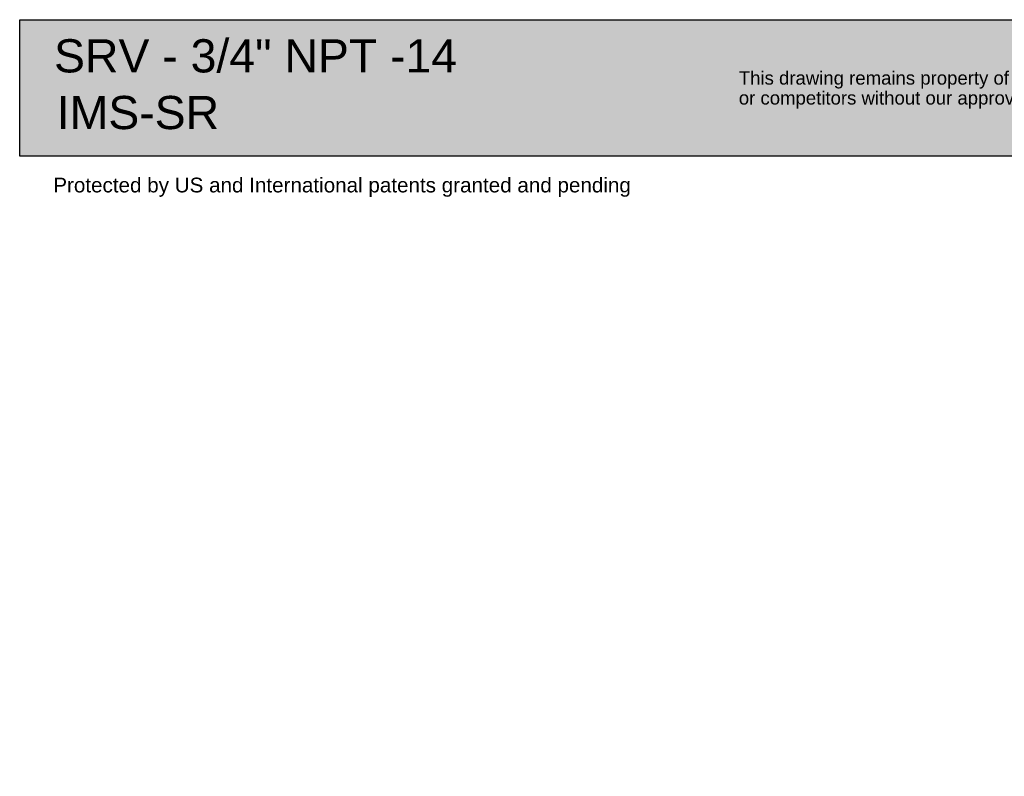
# Paper-space layout 'Sheet1' of a CAD drawing. Header units: millimetres. Extents: x 0 to 296, y -72 to 205.
# Tile 1 of 13: x 0 to 134, y -72 to 31. Entities that reach past the tile are written whole.
import ezdxf
from ezdxf.entities.mleader import LeaderData, LeaderLine
from ezdxf.math import Vec2, Vec3

# ---------------------------------------------------------------- set-up
doc = ezdxf.new("R2010")
doc.units = ezdxf.units.MM
doc.layers.add('Default', color=7, linetype='Continuous')

# ---------------------------------------------------------------- blocks, each defined once
blk = doc.blocks.new('_Dot')
at = {"color": 0, "linetype": 'ByBlock', "lineweight": -2}
blk.add_line((-0.5, 0), (-1, 0), dxfattribs=at)
at = {"color": 0, "linetype": 'ByBlock', "const_width": 0.5}
blk.add_lwpolyline([(-0.25, 0, 1), (0.25, 0, 1)], format="xyb", close=True, dxfattribs=at)
blk = doc.blocks.new('Block1')
at = {"layer": 'Default', "linetype": 'Continuous'}
blk.add_hatch(color=7, dxfattribs=at).paths.add_polyline_path([(207.88, 0), (0, 0), (0, -18.48), (207.88, -18.48)])
at = {"layer": 'Default', "color": 7, "linetype": 'Continuous'}
for p, q in [((0, 0), (207.88, 0)), ((0, -18.48), (0, 0)), ((207.88, -18.48), (0, -18.48))]:
    blk.add_line(p, q, dxfattribs=at)
ml = blk.add_multileader_mtext('Standard', dxfattribs=at)
ml.set_content('{\\pxsm0.9;\\fArial|b0||i0||c0|p34;\\W1.;\\PIMS-SR\\P}', color=256)
ml.set_leader_properties()
ml.set_arrow_properties(name='DOT')
ml.build(insert=Vec2(0, 0))
ml.multileader.update_dxf_attribs({"leader_type": 0, "dogleg_length": 0, "arrow_head_size": 4.5})
ctx = ml.context
ctx.base_point, ctx.char_height, ctx.arrow_head_size, ctx.landing_gap_size = Vec3(3.46, -5.87), 4.5, 4.5, 1.57
ctx.mtext.insert = Vec3(5.03, -3.58)
ml = blk.add_multileader_mtext('Standard', dxfattribs=at)
ml.set_content('{\\pxsm0.9;\\fArial|b0||i0||c0|p34;\\W1.;This drawing remains property of rheonics. It may be neither copied nor informed to third persons \\Por competitors without our approval. ( 2 paragraph 1 fig.7 copyright act of 9th Sept. 1965)\\P}', color=256)
ml.set_leader_properties()
ml.set_arrow_properties(name='DOT')
ml.build(insert=Vec2(0, 0))
ml.multileader.update_dxf_attribs({"leader_type": 0, "dogleg_length": 0, "arrow_head_size": 1.8})
ctx = ml.context
ctx.base_point, ctx.char_height, ctx.arrow_head_size, ctx.landing_gap_size = Vec3(96.83, -8.16), 1.8, 1.8, 0.63
ctx.mtext.insert = Vec3(97.46, -7)
ml = blk.add_multileader_mtext('Standard', dxfattribs=at)
ml.set_content('{\\pxsm0.9;\\fArial|b0||i0||c0|p34;\\W1.;Protected by US and International patents granted and pending\\P}', color=256)
ml.set_leader_properties()
ml.set_arrow_properties(name='DOT')
ml.build(insert=Vec2(0, 0))
ml.multileader.update_dxf_attribs({"leader_type": 0, "dogleg_length": 0, "arrow_head_size": 2})
ctx = ml.context
ctx.base_point, ctx.char_height, ctx.arrow_head_size, ctx.landing_gap_size = Vec3(3.85, -22.7), 2, 2, 0.7
ctx.mtext.insert = Vec3(4.55, -21.41)

psp = doc.layouts.new('Sheet1')

# ---------------------------------------------------------------- block references
at = {"layer": 'Default', "color": 7}
psp.add_blockref('Block1', (0.233, 30.843), dxfattribs=at)

# ---------------------------------------------------------------- leaders
at = {"layer": 'Default', "color": 7, "linetype": 'Continuous'}
ml = psp.add_multileader_mtext('Standard', dxfattribs=at)
ml.set_content('{\\pxsm0.9;\\fArial|b0||i0||c0|p34;\\W1.;SRV - 3/4" NPT -14\\P}', color=256)
ml.set_leader_properties()
ml.set_arrow_properties(name='DOT')
ml.build(insert=Vec2(0, 0))
ml.multileader.update_dxf_attribs({"leader_type": 0, "dogleg_length": 0, "arrow_head_size": 4.5})
ctx = ml.context
ctx.base_point, ctx.char_height, ctx.arrow_head_size, ctx.landing_gap_size = Vec3(3.315, 25.906), 4.5, 4.5, 1.575
ctx.mtext.insert = Vec3(4.89, 28.194)

doc.saveas('drawing.dxf')
